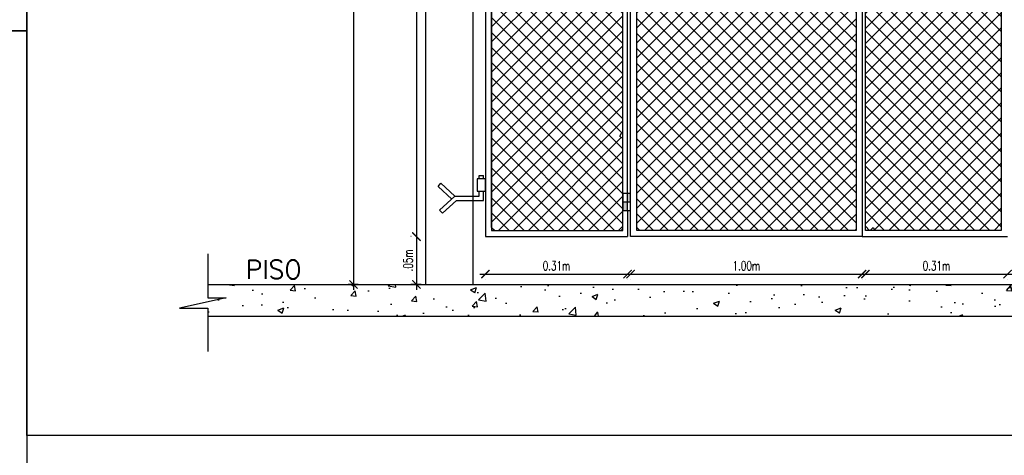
# Model space of a CAD drawing. Header units: millimetres. Extents: x 4476070 to 4476182, y -30324732 to -30324697.
# Tile 5 of 70: x 4476078.15 to 4476083.5, y -30324726.79 to -30324724.42. Entities that reach past the tile are written whole.
import ezdxf

# ---------------------------------------------------------------- set-up
doc = ezdxf.new("R2010")
doc.units = ezdxf.units.MM
doc.linetypes.add('HIDDEN', pattern=[0.9525, 0.635, -0.3175])
for name, color, linetype in [('ARQUITETURA', 8, 'Continuous'), ('ELETRICA', 3, 'Continuous'), ('PFV', 7, 'Continuous')]:
    doc.layers.add(name, color=color, linetype=linetype)
doc.layers.add('Cotas', color=1, linetype='Continuous', lineweight=0)
doc.styles.add('ROMANS', font='romans.shx', dxfattribs={"width": 0.7})
doc.dimstyles.new('1-25', dxfattribs={"dimscale": 0.5, "dimtxt": 0.07, "dimasz": 0.03, "dimexe": 0.05, "dimexo": 0.05, "dimgap": 0.02, "dimtad": 1, "dimzin": 4, "dimdsep": 46, "dimtxsty": 'ROMANS', "dimblk": 'ARCHTICK', "dimblk1": 'ARCHTICK', "dimblk2": 'DOT', "dimcen": -0.09, "dimclrd": 10, "dimclre": 10, "dimclrt": 10, "dimadec": 0, "dimazin": 0, "dimtfac": 1, "dimtmove": 2, "dimatfit": 3, "dimfxl": 0.05, "dimfxlon": 1, "dimtolj": 1, "dimtzin": 4, "dimarcsym": 0})
pattern_1 = [(45, (4392694.48187, -30418054.30152), (-0.040824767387, 0.040824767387), []), (135, (4392694.48187, -30418054.30152), (-0.040824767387, -0.040824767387), [])]

# ---------------------------------------------------------------- blocks, each defined once
blk = doc.blocks.new('_ArchTick')
at = {"color": 0, "linetype": 'ByBlock', "const_width": 0.15}
blk.add_lwpolyline([(-0.5, -0.5), (0.5, 0.5)], dxfattribs=at)
blk = doc.blocks.new('*D140')
at = {"layer": 'Cotas', "color": 0, "lineweight": -2, "transparency": 16777216}
for p, q in [((4476080.2794, -30324722.7851), (4476080.2788, -30324722.7851)), ((4476080.3088, -30324722.7551), (4476080.3088, -30324725.6284)), ((4476080.2794, -30324725.5984), (4476080.2788, -30324725.5984))]:
    blk.add_line(p, q, dxfattribs=at)
at = {"layer": 'Defpoints', "color": 0, "transparency": 16777216}
for p in [(4476080.4648, -30324722.7851, 16.9847), (4476080.3088, -30324725.5984), (4476080.4648, -30324725.5984, 16.9847)]:
    blk.add_point(p, dxfattribs=at)
at = {"layer": 'Cotas', "color": 0, "lineweight": -2, "transparency": 16777216, "xscale": 0.045, "yscale": 0.045, "zscale": 0.045}
for p, rotation in [((4476080.3088, -30324722.7851), 90), ((4476080.3088, -30324725.5984), 270)]:
    blk.add_blockref('_ArchTick', p, dxfattribs=dict(at, rotation=rotation))
at = {"layer": 'Cotas', "color": 10, "transparency": 16777216, "insert": (4476080.2638, -30324724.1917), "char_height": 0.05, "attachment_point": 5, "rotation": 90, "style": 'ROMANS'}
blk.add_mtext('\\A1;2.10m', dxfattribs=at)
blk = doc.blocks.new('_Oblique')
at = {"color": 0, "linetype": 'ByBlock', "lineweight": -2}
blk.add_line((-0.5, -0.5), (0.5, 0.5), dxfattribs=at)
blk = doc.blocks.new('DOT1')
for p, q in [((0, 1.2), (0, -1.2)), ((-1.2, 0), (1.2, 0))]:
    blk.add_line(p, q)
blk.add_circle((0, 0), 0.5)
blk = doc.blocks.new('*D141')
at = {"layer": 'Cotas', "color": 0, "lineweight": -2, "transparency": 16777216}
for p, q in [((4476083.7128, -30324724.1475), (4476083.7128, -30324725.6284)), ((4476083.742, -30324724.1775), (4476083.7428, -30324724.1775)), ((4476083.7417, -30324725.5984), (4476083.7428, -30324725.5984))]:
    blk.add_line(p, q, dxfattribs=at)
at = {"layer": 'Defpoints', "color": 0, "transparency": 16777216}
for p in [(4476083.4888, -30324724.1775, 16.9847), (4476083.3804, -30324725.5984, 16.9847), (4476083.7128, -30324725.5984)]:
    blk.add_point(p, dxfattribs=at)
at = {"layer": 'Cotas', "color": 0, "lineweight": -2, "transparency": 16777216, "xscale": 0.045, "yscale": 0.045, "zscale": 0.045}
for p, rotation in [((4476083.7128, -30324724.1775), 90), ((4476083.7128, -30324725.5984), 270)]:
    blk.add_blockref('_ArchTick', p, dxfattribs=dict(at, rotation=rotation))
at = {"layer": 'Cotas', "color": 10, "transparency": 16777216, "insert": (4476083.6678, -30324724.8879), "char_height": 0.05, "attachment_point": 5, "rotation": 90, "style": 'ROMANS'}
blk.add_mtext('\\A1;1.15m', dxfattribs=at)
blk = doc.blocks.new('*D142')
at = {"layer": 'Cotas', "color": 0, "lineweight": -2, "transparency": 16777216}
for p, q in [((4476081.4433, -30324725.8019), (4476082.7619, -30324725.8019)), ((4476081.4733, -30324725.8311), (4476081.4733, -30324725.8319)), ((4476082.7319, -30324725.8311), (4476082.7319, -30324725.8319))]:
    blk.add_line(p, q, dxfattribs=at)
at = {"layer": 'Defpoints', "color": 0, "transparency": 16777216}
for p in [(4476081.4733, -30324725.5984, 16.9847), (4476082.7319, -30324725.5984, 16.9847), (4476082.7319, -30324725.8019)]:
    blk.add_point(p, dxfattribs=at)
at = {"layer": 'Cotas', "color": 0, "lineweight": -2, "transparency": 16777216, "xscale": 0.045, "yscale": 0.045, "zscale": 0.045, "rotation": 180}
blk.add_blockref('_ArchTick', (4476081.4733, -30324725.8019), dxfattribs=at)
at = {"layer": 'Cotas', "color": 0, "lineweight": -2, "transparency": 16777216, "xscale": 0.045, "yscale": 0.045, "zscale": 0.045}
blk.add_blockref('_ArchTick', (4476082.7319, -30324725.8019), dxfattribs=at)
at = {"layer": 'Cotas', "color": 10, "transparency": 16777216, "insert": (4476082.1026, -30324725.7569), "char_height": 0.05, "attachment_point": 5, "style": 'ROMANS'}
blk.add_mtext('\\A1;1.00m', dxfattribs=at)
blk = doc.blocks.new('*D143')
at = {"layer": 'Cotas', "color": 0, "lineweight": -2, "transparency": 16777216}
for p, q in [((4476080.6539, -30324725.8019), (4476081.4865, -30324725.8019)), ((4476080.6839, -30324725.8311), (4476080.6839, -30324725.8319)), ((4476081.4565, -30324725.8311), (4476081.4565, -30324725.8319))]:
    blk.add_line(p, q, dxfattribs=at)
at = {"layer": 'Defpoints', "color": 0, "transparency": 16777216}
for p in [(4476080.6839, -30324725.5984, 16.9847), (4476081.4565, -30324725.5984, 16.9847), (4476081.4565, -30324725.8019)]:
    blk.add_point(p, dxfattribs=at)
at = {"layer": 'Cotas', "color": 0, "lineweight": -2, "transparency": 16777216, "xscale": 0.045, "yscale": 0.045, "zscale": 0.045, "rotation": 180}
blk.add_blockref('_ArchTick', (4476080.6839, -30324725.8019), dxfattribs=at)
at = {"layer": 'Cotas', "color": 0, "lineweight": -2, "transparency": 16777216, "xscale": 0.045, "yscale": 0.045, "zscale": 0.045}
blk.add_blockref('_ArchTick', (4476081.4565, -30324725.8019), dxfattribs=at)
at = {"layer": 'Cotas', "color": 10, "transparency": 16777216, "insert": (4476081.0702, -30324725.7569), "char_height": 0.05, "attachment_point": 5, "style": 'ROMANS'}
blk.add_mtext('\\A1;0.31m', dxfattribs=at)
blk = doc.blocks.new('*D144')
at = {"layer": 'Cotas', "color": 0, "lineweight": -2, "transparency": 16777216}
for p, q in [((4476082.7197, -30324725.8019), (4476083.5523, -30324725.8019)), ((4476082.7497, -30324725.8311), (4476082.7497, -30324725.8319)), ((4476083.5223, -30324725.8311), (4476083.5223, -30324725.8319))]:
    blk.add_line(p, q, dxfattribs=at)
at = {"layer": 'Defpoints', "color": 0, "transparency": 16777216}
for p in [(4476082.7497, -30324725.5984, 16.9847), (4476083.5223, -30324725.5984, 16.9847), (4476083.5223, -30324725.8019)]:
    blk.add_point(p, dxfattribs=at)
at = {"layer": 'Cotas', "color": 0, "lineweight": -2, "transparency": 16777216, "xscale": 0.045, "yscale": 0.045, "zscale": 0.045, "rotation": 180}
blk.add_blockref('_ArchTick', (4476082.7497, -30324725.8019), dxfattribs=at)
at = {"layer": 'Cotas', "color": 0, "lineweight": -2, "transparency": 16777216, "xscale": 0.045, "yscale": 0.045, "zscale": 0.045}
blk.add_blockref('_ArchTick', (4476083.5223, -30324725.8019), dxfattribs=at)
at = {"layer": 'Cotas', "color": 10, "transparency": 16777216, "insert": (4476083.136, -30324725.7569), "char_height": 0.05, "attachment_point": 5, "style": 'ROMANS'}
blk.add_mtext('\\A1;0.31m', dxfattribs=at)
blk = doc.blocks.new('*D146')
at = {"layer": 'Cotas', "color": 0, "lineweight": -2, "transparency": 16777216}
for p, q in [((4476080.3088, -30324725.5675), (4476080.3088, -30324725.8882)), ((4476080.2802, -30324725.5975), (4476080.2788, -30324725.5975)), ((4476080.3338, -30324725.8582), (4476080.2788, -30324725.8582))]:
    blk.add_line(p, q, dxfattribs=at)
at = {"layer": 'Defpoints', "color": 0, "transparency": 16777216}
for p in [(4476080.7104, -30324725.5975, 16.9847), (4476080.3088, -30324725.8582), (4476080.7175, -30324725.8582)]:
    blk.add_point(p, dxfattribs=at)
at = {"layer": 'Cotas', "color": 0, "lineweight": -2, "transparency": 16777216, "xscale": 0.045, "yscale": 0.045, "zscale": 0.045}
for p, rotation in [((4476080.3088, -30324725.5975), 90), ((4476080.3088, -30324725.8582), 270)]:
    blk.add_blockref('_ArchTick', p, dxfattribs=dict(at, rotation=rotation))
at = {"layer": 'Cotas', "color": 10, "transparency": 16777216, "insert": (4476080.2638, -30324725.7278), "char_height": 0.05, "attachment_point": 5, "rotation": 90, "style": 'ROMANS'}
blk.add_mtext('\\A1;.05m', dxfattribs=at)
blk = doc.blocks.new('*D147')
at = {"layer": 'Cotas', "color": 0, "lineweight": -2, "transparency": 16777216}
for p, q in [((4476079.992, -30324721.9741), (4476079.937, -30324721.9741)), ((4476079.967, -30324721.9441), (4476079.967, -30324725.8882)), ((4476079.992, -30324725.8582), (4476079.937, -30324725.8582))]:
    blk.add_line(p, q, dxfattribs=at)
at = {"layer": 'Defpoints', "color": 0, "transparency": 16777216}
for p in [(4476080.6839, -30324721.9741), (4476079.967, -30324725.8582), (4476080.6839, -30324725.8582)]:
    blk.add_point(p, dxfattribs=at)
at = {"layer": 'Cotas', "color": 0, "lineweight": -2, "transparency": 16777216, "xscale": 0.045, "yscale": 0.045, "zscale": 0.045}
for p, rotation in [((4476079.967, -30324721.9741), 90), ((4476079.967, -30324725.8582), 270)]:
    blk.add_blockref('_ArchTick', p, dxfattribs=dict(at, rotation=rotation))
at = {"layer": 'Cotas', "color": 10, "transparency": 16777216, "insert": (4476079.922, -30324723.9161), "char_height": 0.05, "attachment_point": 5, "rotation": 90, "style": 'ROMANS'}
blk.add_mtext('\\A1;3.88', dxfattribs=at)

msp = doc.modelspace()

# ---------------------------------------------------------------- hatches: boundary and pattern name
at = {"linetype": 'Continuous'}
h = msp.add_hatch(dxfattribs=at)
h.set_pattern_fill('ANSI37', color=1, scale=0.46188, style=0)
h.set_pattern_definition(pattern_1)
h.paths.add_polyline_path([(4476081.43129, -30324724.20433), (4476080.71748, -30324724.20433), (4476080.71748, -30324725.54798), (4476080.73427, -30324725.56478), (4476081.42289, -30324725.56478), (4476081.43129, -30324725.55638), (4476081.43129, -30324725.06091), (4476081.42289, -30324725.06091), (4476081.4145, -30324725.05251), (4476081.4145, -30324725.04411), (4476081.42289, -30324725.03572), (4476081.43129, -30324725.03572)])
h = msp.add_hatch(dxfattribs=at)
h.set_pattern_fill('ANSI37', color=1, scale=0.46188, style=0)
h.set_pattern_definition([(45, (4476078.592833, -30324727.05119), (-0.0408248, 0.0408248), []), (135, (4476078.592833, -30324727.05119), (-0.0408248, -0.0408248), [])])
edge = h.paths.add_edge_path()
edge.add_arc((4476082.71983, -30324724.1996), 0.09357, 188.06474, 257.36742)
edge.add_line((4476082.69936, -30324724.29091), (4476082.69936, -30324725.56478))
edge.add_line((4476082.69936, -30324725.56478), (4476081.52367, -30324725.56478))
edge.add_line((4476081.52367, -30324725.56478), (4476081.50687, -30324725.54798))
edge.add_line((4476081.50687, -30324725.54798), (4476081.50687, -30324724.20433))
edge.add_line((4476081.50687, -30324724.20433), (4476082.59859, -30324724.20433))
edge.add_line((4476082.59859, -30324724.20433), (4476082.59859, -30324724.21273))
edge.add_line((4476082.59859, -30324724.21273), (4476082.62718, -30324724.21273))
h = msp.add_hatch(dxfattribs=at)
h.set_pattern_fill('ANSI37', color=1, scale=0.46188, style=0)
h.set_pattern_definition(pattern_1)
edge = h.paths.add_edge_path()
edge.add_arc((4476082.71983, -30324724.1996), 0.09357, 298.72377, 357.10279)
edge.add_line((4476082.81328, -30324724.20433), (4476083.48876, -30324724.20433))
edge.add_line((4476083.48876, -30324724.20433), (4476083.48876, -30324725.56478))
edge.add_line((4476083.48876, -30324725.56478), (4476082.80014, -30324725.56478))
edge.add_line((4476082.80014, -30324725.56478), (4476082.79174, -30324725.54798))
edge.add_line((4476082.79174, -30324725.54798), (4476082.77494, -30324725.56478))
edge.add_line((4476082.77494, -30324725.56478), (4476082.74975, -30324725.56478))
edge.add_line((4476082.74975, -30324725.56478), (4476082.74975, -30324724.28831))
edge.add_line((4476082.74975, -30324724.28831), (4476082.75815, -30324724.28831))
edge.add_line((4476082.75815, -30324724.28831), (4476082.7648, -30324724.28166))
h.paths.add_polyline_path([(4476082.74975, -30324724.2362), (4476082.75814, -30324724.2362), (4476082.75814, -30324724.2287), (4476082.75297, -30324724.208), (4476082.75247, -30324724.208), (4476082.75247, -30324724.20433), (4476082.74975, -30324724.20433)])
h = msp.add_hatch(color=2, dxfattribs=at)
h.paths.add_polyline_path([(4476081.45649, -30324725.40947), (4476081.43129, -30324725.40954), (4476081.43129, -30324725.45585), (4476081.45649, -30324725.45585), (4476081.45649, -30324725.45561)])
h.paths.add_polyline_path([(4476081.45649, -30324725.40947), (4476081.47328, -30324725.40942), (4476081.47328, -30324725.36323), (4476081.45649, -30324725.36323)])
h = msp.add_hatch()
h.set_pattern_fill('AR-CONC', color=8, scale=0.04599, style=0)
h.set_pattern_definition([(50, (4474935.36303, -30324816.03515), (0.32986587, -0.028859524), [0.03449228, -0.3794151]), (355, (4474935.36303, -30324816.03515), (-0.06381133, 0.34593098), [0.02759383, -0.30353208]), (100.4514, (4474935.3905, -30324816.03755), (0.26605478, 0.31707124), [0.02931393, -0.32245322]), (46.1842, (4474935.36303, -30324815.94317), (0.49082106, -0.07612171), [0.05173842, -0.56912265]), (96.6356, (4474935.40393, -30324815.9495), (0.42984866, 0.44799398), [0.0439709, -0.48367975]), (351.1842, (4474935.36303, -30324815.94317), (0.42984831, 0.44799431), [0.04139074, -0.45529812]), (21, (4474935.40902, -30324815.96616), (0.27451582, -0.18516326), [0.03449228, -0.3794151]), (326, (4474935.409, -30324815.96616), (0.11190001, 0.3334944), [0.02759383, -0.30353208]), (71.4514, (4474935.4319, -30324815.9816), (0.38641594, 0.14833084), [0.02931393, -0.32245322]), (37.5, (4474935.36303, -30324816.03515), (0.005592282, 0.153096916), [0, -0.299852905, 0, -0.308131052, 0, -0.304681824]), (7.5, (4474935.36303, -30324816.03515), (0.120984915, 0.1813888), [0, -0.17568069, 0, -0.292954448, 0, -0.116124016]), (327.5, (4474935.26047, -30324816.03515), (0.245503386, -0.01037292), [0, -0.114974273, 0, -0.358719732, 0, -0.47599349]), (317.5, (4474935.21448, -30324816.03515), (0.268205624, 0.04603799), [0, -0.149466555, 0, -0.238226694, 0, -0.338024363])])
h.paths.add_polyline_path([(4476084.69379, -30324725.93051), (4476084.59466, -30324725.93051), (4476084.59466, -30324725.85822), (4476079.17459, -30324725.85822), (4476079.17459, -30324725.93051), (4476079.27372, -30324725.93051), (4476079.0213, -30324725.98746), (4476079.17459, -30324725.98746), (4476079.17459, -30324726.0298), (4476084.59466, -30324726.0298), (4476084.59466, -30324725.98746), (4476084.44137, -30324725.98746)])

# ---------------------------------------------------------------- linework, layer by layer
at = {"color": 2, "linetype": 'Continuous'}
for p, q in [((4476080.68389, -30324722.81869, -9.52862), (4476080.68389, -30324725.59837, -9.52862)), ((4476082.73295, -30324722.83549, -9.52862), (4476082.73295, -30324725.59837, -9.52862)), ((4476081.47328, -30324725.36323, -9.52862), (4476081.47328, -30324724.24632, -9.52862)), ((4476081.47328, -30324725.45561, -9.52862), (4476081.47328, -30324725.36323, -9.52862)), ((4476081.43129, -30324725.40954, -9.52862), (4476081.47328, -30324725.40942, -9.52862)), ((4476081.45649, -30324725.45561, -9.52862), (4476081.45649, -30324725.59837, -9.52862)), ((4476081.47328, -30324725.59837, -9.52862), (4476081.47328, -30324725.45561, -9.52862)), ((4476080.68389, -30324725.59837, -9.52862), (4476081.45649, -30324725.59837, -9.52862)), ((4476082.73295, -30324725.59837, -9.52862), (4476081.47328, -30324725.59837, -9.52862)), ((4476082.73295, -30324725.59837, -9.52862), (4476083.52235, -30324725.59837, -9.52862))]:
    msp.add_line(p, q, dxfattribs=at)
for points in [[(4476070.17876, -30324718.80436), (4476078.19007, -30324718.80436), (4476078.19007, -30324724.47989), (4476070.17876, -30324724.47989)], [(4476078.19007, -30324720.77978), (4476086.20138, -30324720.77978), (4476086.20138, -30324726.67865), (4476078.19007, -30324726.67865)], [(4476070.17876, -30324724.47989), (4476078.19007, -30324724.47989), (4476078.19007, -30324731.80223), (4476070.17876, -30324731.80223)], [(4476078.19007, -30324731.80223), (4476096.84375, -30324731.80223), (4476096.84375, -30324726.67865), (4476078.19007, -30324726.67865)]]:
    msp.add_lwpolyline(points, close=True)
at = {"color": 2, "linetype": 'Continuous', "elevation": -9.52862}
for points in [[(4476080.71748, -30324725.56478), (4476081.43129, -30324725.56478), (4476081.43129, -30324724.20433), (4476080.71748, -30324724.20433)], [(4476081.50687, -30324724.20433), (4476082.69936, -30324724.20433), (4476082.69936, -30324725.56478), (4476081.50687, -30324725.56478)], [(4476083.48876, -30324725.56478), (4476082.74975, -30324725.56478), (4476082.74975, -30324724.20433), (4476083.48876, -30324724.20433)], [(4476081.43129, -30324725.45585), (4476081.47328, -30324725.45585), (4476081.47328, -30324725.36323), (4476081.43129, -30324725.36323)], [(4476081.43129, -30324725.45585), (4476081.45649, -30324725.45585), (4476081.45649, -30324725.36347), (4476081.43129, -30324725.36347)]]:
    msp.add_lwpolyline(points, close=True, dxfattribs=at)
at = {"color": 2, "linetype": 'Continuous'}
for points in [[(4476080.73427, -30324725.56478, -9.52862), (4476080.71748, -30324725.54798, -9.52862), (4476080.71748, -30324722.81869, -9.52862), (4476081.43129, -30324722.81869, -9.52862), (4476081.43129, -30324724.17914, -9.52862), (4476080.71748, -30324724.17914, -9.52862)], [(4476080.73427, -30324725.56478, -9.52862), (4476081.42289, -30324725.56478, -9.52862), (4476081.43129, -30324725.55638, -9.52862), (4476081.43129, -30324724.20433, -9.52862), (4476080.71748, -30324724.20433, -9.52862)], [(4476081.52367, -30324725.56478, -9.52862), (4476081.50687, -30324725.54798, -9.52862), (4476081.50687, -30324724.20433, -9.52862), (4476082.5398, -30324724.20433, -9.52862)], [(4476082.77494, -30324725.56478, -9.52862), (4476082.79174, -30324725.54798, -9.52862), (4476082.80014, -30324725.56478, -9.52862), (4476082.74975, -30324725.56478, -9.52862), (4476082.74975, -30324724.20433, -9.52862), (4476083.48876, -30324724.20433, -9.52862), (4476083.48876, -30324725.56478, -9.52862), (4476082.80014, -30324725.56478, -9.52862)], [(4476081.46488, -30324725.36323, -9.52862), (4476081.45649, -30324725.36323, -9.52862), (4476081.45649, -30324724.24632, -9.52862)]]:
    msp.add_polyline3d(points, dxfattribs=at)
at = {"layer": 'ARQUITETURA'}
for p, q in [((4476080.35817, -30324722.15896, -9.52862), (4476080.35817, -30324725.85822, -9.52862)), ((4476080.61554, -30324722.15896, -9.52862), (4476080.61554, -30324725.85822, -9.52862))]:
    msp.add_line(p, q, dxfattribs=at)
at = {"layer": 'ARQUITETURA', "color": 1}
for p, q in [((4476079.17459, -30324725.69222, -9.52862), (4476079.17459, -30324725.93051, -9.52862)), ((4476079.27372, -30324725.93051, -9.52862), (4476079.0213, -30324725.98746, -9.52862)), ((4476079.17459, -30324725.93051, -9.52862), (4476079.27372, -30324725.93051, -9.52862)), ((4476079.0213, -30324725.98746, -9.52862), (4476079.17459, -30324725.98746, -9.52862)), ((4476079.17459, -30324725.98746, -9.52862), (4476079.17459, -30324726.22276, -9.52862))]:
    msp.add_line(p, q, dxfattribs=at)
at = {"layer": 'ARQUITETURA', "color": 5}
for p, q in [((4476079.17459, -30324725.85822, -9.52862), (4476084.59466, -30324725.85822, -9.52862)), ((4476079.17459, -30324726.0298, -9.52862), (4476084.59466, -30324726.0298, -9.52862))]:
    msp.add_line(p, q, dxfattribs=at)
at = {"layer": 'ELETRICA'}
for p, q in [((4476080.65033, -30324725.28482, -9.52862), (4476080.65033, -30324725.26588, -9.52862)), ((4476080.65033, -30324725.26588, -9.52862), (4476080.67289, -30324725.26588, -9.52862)), ((4476080.67289, -30324725.28482, -9.52862), (4476080.67289, -30324725.26588, -9.52862)), ((4476080.65033, -30324725.37866, -9.52862), (4476080.65033, -30324725.35166, -9.52862)), ((4476080.67289, -30324725.40122, -9.52862), (4476080.67289, -30324725.35166, -9.52862)), ((4476080.51728, -30324725.37866, -9.52862), (4476080.65033, -30324725.37866, -9.52862)), ((4476080.52609, -30324725.40122, -9.52862), (4476080.67289, -30324725.40122, -9.52862))]:
    msp.add_line(p, q, dxfattribs=at)
at = {"layer": 'ELETRICA', "linetype": 'HIDDEN'}
for p, q in [((4476080.42627, -30324725.32553, -9.52862), (4476080.44086, -30324725.30829, -9.52862)), ((4476080.50063, -30324725.394, -9.52862), (4476080.42627, -30324725.32553, -9.52862)), ((4476080.51728, -30324725.37866, -9.52862), (4476080.44086, -30324725.30829, -9.52862)), ((4476080.51728, -30324725.37866, -9.52862), (4476080.43508, -30324725.45436, -9.52862)), ((4476080.52609, -30324725.40122, -9.52862), (4476080.44966, -30324725.47159, -9.52862)), ((4476080.43508, -30324725.45436, -9.52862), (4476080.44966, -30324725.47159, -9.52862))]:
    msp.add_line(p, q, dxfattribs=at)
at = {"layer": 'ELETRICA', "elevation": -9.52862}
msp.add_lwpolyline([(4476080.63933, -30324725.35166), (4476080.68389, -30324725.35166), (4476080.68389, -30324725.28482), (4476080.63933, -30324725.28482)], close=True, dxfattribs=at)
at = {"layer": 'PFV', "color": 0}
for points in [[(4476081.43129, -30324725.06091, -9.52862), (4476081.42289, -30324725.06091, -9.52862), (4476081.4145, -30324725.05251, -9.52862), (4476081.4145, -30324725.04411, -9.52862), (4476081.42289, -30324725.03572, -9.52862), (4476081.43129, -30324725.03572, -9.52862)], [(4476080.73427, -30324725.56478, -9.52862), (4476080.71748, -30324725.56478, -9.52862), (4476080.71748, -30324725.54798, -9.52862)]]:
    msp.add_polyline3d(points, dxfattribs=at)

# ---------------------------------------------------------------- texts
at = {"layer": 'Cotas', "color": 0, "style": 'ROMANS'}
msp.add_text('PISO', height=0.1, dxfattribs=at).set_placement((4476079.38053, -30324725.82715, -9.52862))

# ---------------------------------------------------------------- dimensions: what is measured, and where the dimension line sits
at = {"layer": 'Cotas', "color": 8}
dim = msp.add_linear_dim(base=(4476079.96699, -30324725.85822, -9.52862), p1=(4476080.68389, -30324721.97408, -9.52862), p2=(4476080.68389, -30324725.85822, -9.52862), angle=90, dimstyle='1-25', override={"dimtxt": 0.1, "dimasz": 0.09, "dimexe": 0.06, "dimexo": 0.0625, "dimgap": 0.04, "dimblk1": 'OBLIQUE', "dimblk2": 'OBLIQUE', "dimdle": 0.06, "dimclrd": 0, "dimclre": 0, "dimtix": 0, "dimtofl": 0, "dimldrblk": 'DOT1', "dimtzin": 0}, dxfattribs=at)
dim.commit()
dim.dimension.update_dxf_attribs({"geometry": '*D147', "text_midpoint": (4476079.92199, -30324723.91615, -9.52862)})
for base, p1, p2, text, picture, middle in [((4476080.30882, -30324725.59837, -26.51328), (4476080.46478, -30324722.7851, -9.52862), (4476080.46478, -30324725.59837, -9.52862), '2.10m', '*D140', (4476080.26382, -30324724.19174, -26.51328)), ((4476083.71284, -30324725.59837, -26.51328), (4476083.48876, -30324724.17745, -9.52862), (4476083.38044, -30324725.59837, -9.52862), '1.15m', '*D141', (4476083.66784, -30324724.88791, -26.51328)), ((4476080.30882, -30324725.85822, -9.52862), (4476080.71043, -30324725.59745, 7.45605), (4476080.71748, -30324725.85822, -9.52862), '.05m', '*D146', (4476080.26382, -30324725.72783, -9.52862))]:
    dim = msp.add_linear_dim(base=base, p1=p1, p2=p2, angle=90, text=text, dimstyle='1-25', override={"dimtxt": 0.1, "dimasz": 0.09, "dimexe": 0.06, "dimexo": 0.0625, "dimgap": 0.04, "dimblk1": 'OBLIQUE', "dimblk2": 'OBLIQUE', "dimdle": 0.06, "dimclrd": 0, "dimclre": 0, "dimtix": 0, "dimtofl": 0, "dimldrblk": 'DOT1', "dimtzin": 0}, dxfattribs=at)
    dim.commit()
    dim.dimension.update_dxf_attribs({"geometry": picture, "text_midpoint": middle})
for base, p1, p2, text, picture, middle in [((4476081.45649, -30324725.80187, -26.51328), (4476080.68389, -30324725.59837, -9.52862), (4476081.45649, -30324725.59837, -9.52862), '0.31m', '*D143', (4476081.07019, -30324725.75687, -26.51328)), ((4476082.73186, -30324725.80187, -26.51328), (4476081.47328, -30324725.59837, -9.52862), (4476082.73186, -30324725.59837, -9.52862), '1.00m', '*D142', (4476082.10257, -30324725.75687, -26.51328)), ((4476083.52235, -30324725.80187, -26.51328), (4476082.74975, -30324725.59837, -9.52862), (4476083.52235, -30324725.59837, -9.52862), '0.31m', '*D144', (4476083.13605, -30324725.75687, -26.51328))]:
    dim = msp.add_linear_dim(base=base, p1=p1, p2=p2, text=text, dimstyle='1-25', override={"dimtxt": 0.1, "dimasz": 0.09, "dimexe": 0.06, "dimexo": 0.0625, "dimgap": 0.04, "dimblk1": 'OBLIQUE', "dimblk2": 'OBLIQUE', "dimdle": 0.06, "dimclrd": 0, "dimclre": 0, "dimtix": 0, "dimtofl": 0, "dimldrblk": 'DOT1', "dimtzin": 0}, dxfattribs=at)
    dim.commit()
    dim.dimension.update_dxf_attribs({"geometry": picture, "text_midpoint": middle})

doc.saveas('drawing.dxf')
